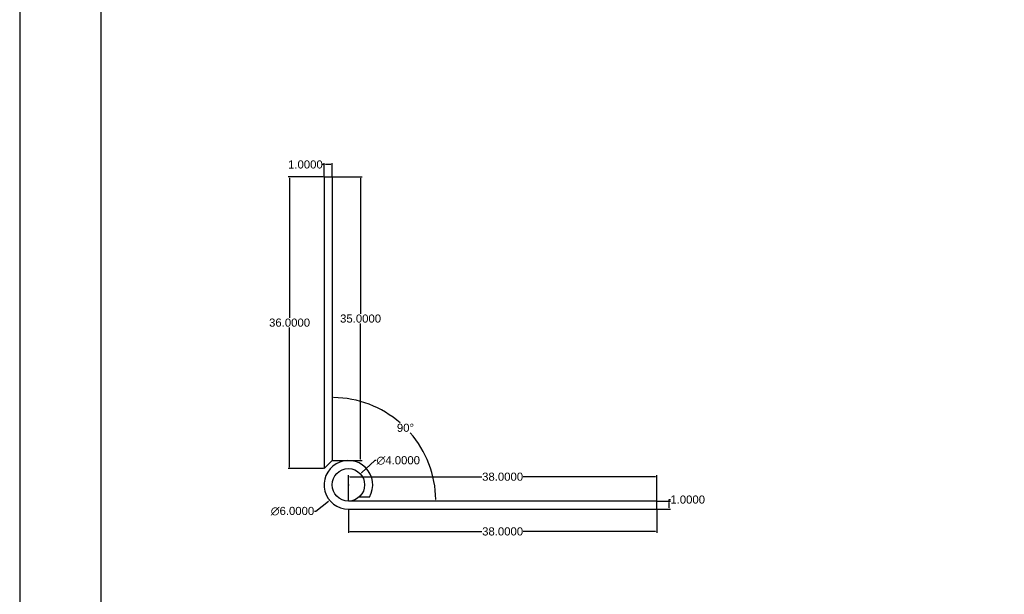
# Model space of a CAD drawing. Header units: inches. Extents: x 0 to 210, y 0 to 297.
# Tile 2 of 3: x 0 to 121, y 148 to 219. Entities that reach past the tile are written whole.
import ezdxf

# ---------------------------------------------------------------- set-up
doc = ezdxf.new("R2010")
doc.units = ezdxf.units.IN
doc.header["$MEASUREMENT"] = 0
doc.styles.get("Standard").update_dxf_attribs({"font": 'arial.ttf'})
doc.dimstyles.get("Standard").update_dxf_attribs({"dimtxt": 0.18, "dimasz": 0.18, "dimexe": 0.18, "dimexo": 0.0625, "dimgap": 0.09, "dimtad": 0, "dimtih": 1, "dimtoh": 1, "dimdec": 4, "dimzin": 0, "dimdsep": 46, "dimtxsty": 'Standard', "dimcen": 0.09, "dimclrd": 123, "dimclre": 256, "dimadec": 0, "dimazin": 0, "dimtfac": 1, "dimtdec": 4, "dimtofl": 0, "dimtmove": 0, "dimatfit": 3, "dimfxl": 1, "dimtolj": 1, "dimtzin": 0, "dimarcsym": 0})

# ---------------------------------------------------------------- blocks, each defined once
blk = doc.blocks.new('*D2')
at = {"lineweight": -2, "transparency": 16777216}
for p, q in [((40.5, 158.94), (40.5, 156.07)), ((78.5, 158.94), (78.5, 156.07))]:
    blk.add_line(p, q, dxfattribs=at)
at = {"color": 123, "lineweight": -2, "transparency": 16777216}
for p, q in [((40.68, 156.25), (56.95, 156.25)), ((78.32, 156.25), (62.05, 156.25))]:
    blk.add_line(p, q, dxfattribs=at)
at = {"color": 123, "transparency": 16777216}
for points in [[(40.68, 156.28), (40.68, 156.22), (40.5, 156.25)], [(78.32, 156.28), (78.32, 156.22), (78.5, 156.25)]]:
    blk.add_solid(points, dxfattribs=at)
at = {"layer": 'Defpoints', "color": 0, "transparency": 16777216}
for p in [(40.5, 159), (78.5, 159), (40.5, 156.25)]:
    blk.add_point(p, dxfattribs=at)
at = {"color": 0, "transparency": 16777216, "insert": (59.5, 156.25), "char_height": 1, "attachment_point": 5}
blk.add_mtext('\\A1;38.0000', dxfattribs=at)
blk = doc.blocks.new('*D3')
at = {"color": 123, "lineweight": -2, "transparency": 16777216}
for p, q in [((80, 160), (80, 160.18)), ((80, 160.18), (80.18, 160.18)), ((80, 159.18), (80, 159.82))]:
    blk.add_line(p, q, dxfattribs=at)
at = {"lineweight": -2, "transparency": 16777216}
for p, q in [((78.56, 160), (80.18, 160)), ((78.56, 159), (80.18, 159))]:
    blk.add_line(p, q, dxfattribs=at)
at = {"color": 123, "transparency": 16777216}
for points in [[(79.97, 159.82), (80.03, 159.82), (80, 160)], [(79.97, 159.18), (80.03, 159.18), (80, 159)]]:
    blk.add_solid(points, dxfattribs=at)
at = {"layer": 'Defpoints', "color": 0, "transparency": 16777216}
for p in [(78.5, 160), (78.5, 159), (80, 160)]:
    blk.add_point(p, dxfattribs=at)
at = {"color": 0, "transparency": 16777216, "insert": (82.3, 160.18), "char_height": 1, "attachment_point": 5}
blk.add_mtext('\\A1;1.0000', dxfattribs=at)
blk = doc.blocks.new('*D4')
at = {"lineweight": -2, "transparency": 16777216}
for p, q in [((40.5, 160.06), (40.5, 163.18)), ((78.5, 160.06), (78.5, 163.18))]:
    blk.add_line(p, q, dxfattribs=at)
at = {"color": 123, "lineweight": -2, "transparency": 16777216}
for p, q in [((40.68, 163), (56.95, 163)), ((78.32, 163), (62.05, 163))]:
    blk.add_line(p, q, dxfattribs=at)
at = {"color": 123, "transparency": 16777216}
for points in [[(40.68, 163.03), (40.68, 162.97), (40.5, 163)], [(78.32, 163.03), (78.32, 162.97), (78.5, 163)]]:
    blk.add_solid(points, dxfattribs=at)
at = {"layer": 'Defpoints', "color": 0, "transparency": 16777216}
for p in [(40.5, 163), (40.5, 160), (78.5, 160)]:
    blk.add_point(p, dxfattribs=at)
at = {"color": 0, "transparency": 16777216, "insert": (59.5, 163), "char_height": 1, "attachment_point": 5}
blk.add_mtext('\\A1;38.0000', dxfattribs=at)
blk = doc.blocks.new('*D5')
at = {"lineweight": -2, "transparency": 16777216}
for p, q in [((37.44, 200), (33.07, 200)), ((37.44, 164), (33.07, 164))]:
    blk.add_line(p, q, dxfattribs=at)
at = {"color": 123, "lineweight": -2, "transparency": 16777216}
for p, q in [((33.25, 199.82), (33.25, 182.6)), ((33.25, 164.18), (33.25, 181.4))]:
    blk.add_line(p, q, dxfattribs=at)
at = {"color": 123, "transparency": 16777216}
for points in [[(33.22, 199.82), (33.28, 199.82), (33.25, 200)], [(33.22, 164.18), (33.28, 164.18), (33.25, 164)]]:
    blk.add_solid(points, dxfattribs=at)
at = {"layer": 'Defpoints', "color": 0, "transparency": 16777216}
for p in [(33.25, 200), (37.5, 200), (37.5, 164)]:
    blk.add_point(p, dxfattribs=at)
at = {"color": 0, "transparency": 16777216, "insert": (33.25, 182), "char_height": 1, "attachment_point": 5}
blk.add_mtext('\\A1;36.0000', dxfattribs=at)
blk = doc.blocks.new('*D6')
at = {"lineweight": -2, "transparency": 16777216}
for p, q in [((38.56, 200), (42.18, 200)), ((38.56, 165), (42.18, 165))]:
    blk.add_line(p, q, dxfattribs=at)
at = {"color": 123, "lineweight": -2, "transparency": 16777216}
for p, q in [((42, 199.82), (42, 183.1)), ((42, 165.18), (42, 181.9))]:
    blk.add_line(p, q, dxfattribs=at)
at = {"color": 123, "transparency": 16777216}
for points in [[(41.97, 199.82), (42.03, 199.82), (42, 200)], [(41.97, 165.18), (42.03, 165.18), (42, 165)]]:
    blk.add_solid(points, dxfattribs=at)
at = {"layer": 'Defpoints', "color": 0, "transparency": 16777216}
for p in [(38.5, 200), (42, 200), (38.5, 165)]:
    blk.add_point(p, dxfattribs=at)
at = {"color": 0, "transparency": 16777216, "insert": (42, 182.5), "char_height": 1, "attachment_point": 5}
blk.add_mtext('\\A1;35.0000', dxfattribs=at)
blk = doc.blocks.new('*D7')
at = {"color": 123, "lineweight": -2, "transparency": 16777216}
for p, q in [((37.5, 201.5), (37.32, 201.5)), ((38.32, 201.5), (37.68, 201.5))]:
    blk.add_line(p, q, dxfattribs=at)
at = {"lineweight": -2, "transparency": 16777216}
for p, q in [((37.5, 200.06), (37.5, 201.68)), ((38.5, 200.06), (38.5, 201.68))]:
    blk.add_line(p, q, dxfattribs=at)
at = {"color": 123, "transparency": 16777216}
for points in [[(37.68, 201.53), (37.68, 201.47), (37.5, 201.5)], [(38.32, 201.53), (38.32, 201.47), (38.5, 201.5)]]:
    blk.add_solid(points, dxfattribs=at)
at = {"layer": 'Defpoints', "color": 0, "transparency": 16777216}
for p in [(37.5, 201.5), (37.5, 200), (38.5, 200)]:
    blk.add_point(p, dxfattribs=at)
at = {"color": 0, "transparency": 16777216, "insert": (35.2, 201.5), "char_height": 1, "attachment_point": 5}
blk.add_mtext('\\A1;1.0000', dxfattribs=at)
blk = doc.blocks.new('*D8')
at = {"color": 123, "lineweight": -2, "transparency": 16777216}
for start, end in [(48.9501, 89.1924), (0.8076, 41.3056)]:
    blk.add_arc((38.5, 160), 12.77, start, end, dxfattribs=at)
at = {"color": 123, "transparency": 16777216}
for points in [[(38.68, 172.74), (38.68, 172.8), (38.5, 172.77)], [(51.3, 160.18), (51.24, 160.18), (51.27, 160)]]:
    blk.add_solid(points, dxfattribs=at)
at = {"layer": 'Defpoints', "color": 0, "transparency": 16777216}
for p in [(38.5, 200), (49.56, 166.38), (38.5, 165), (42.74, 160), (78.5, 160)]:
    blk.add_point(p, dxfattribs=at)
at = {"color": 0, "transparency": 16777216, "insert": (47.53, 169.03), "char_height": 1, "attachment_point": 5}
blk.add_mtext('\\A1;90°', dxfattribs=at)
blk = doc.blocks.new('*D9')
at = {"color": 123, "lineweight": -2, "transparency": 16777216}
for p, q in [((43.75, 165), (42.1, 163.48)), ((43.93, 165), (43.75, 165))]:
    blk.add_line(p, q, dxfattribs=at)
at = {"lineweight": -2, "transparency": 16777216}
for p, q in [((40.41, 162), (40.59, 162)), ((40.5, 161.91), (40.5, 162.09))]:
    blk.add_line(p, q, dxfattribs=at)
at = {"color": 123, "transparency": 16777216}
blk.add_solid([(42.08, 163.5), (42.12, 163.46), (41.97, 163.36)], dxfattribs=at)
at = {"layer": 'Defpoints', "color": 0, "transparency": 16777216}
for p in [(41.97, 163.36), (39.03, 160.64)]:
    blk.add_point(p, dxfattribs=at)
at = {"color": 0, "transparency": 16777216, "insert": (46.64, 165), "char_height": 1, "attachment_point": 5}
blk.add_mtext('\\A1;∅4.0000', dxfattribs=at)
blk = doc.blocks.new('*D10')
at = {"lineweight": -2, "transparency": 16777216}
for p, q in [((40.41, 162), (40.59, 162)), ((40.5, 161.91), (40.5, 162.09))]:
    blk.add_line(p, q, dxfattribs=at)
at = {"color": 123, "lineweight": -2, "transparency": 16777216}
for p, q in [((36.5, 158.75), (38.03, 159.99)), ((36.32, 158.75), (36.5, 158.75))]:
    blk.add_line(p, q, dxfattribs=at)
at = {"color": 123, "transparency": 16777216}
blk.add_solid([(38.01, 160.02), (38.05, 159.97), (38.17, 160.11)], dxfattribs=at)
at = {"layer": 'Defpoints', "color": 0, "transparency": 16777216}
for p in [(42.83, 163.89), (38.17, 160.11)]:
    blk.add_point(p, dxfattribs=at)
at = {"color": 0, "transparency": 16777216, "insert": (33.61, 158.75), "char_height": 1, "attachment_point": 5}
blk.add_mtext('\\A1;∅6.0000', dxfattribs=at)

msp = doc.modelspace()

# ---------------------------------------------------------------- linework, layer by layer
for p, q in [((40.41, 162), (40.59, 162)), ((40.41, 162), (40.59, 162)), ((40.5, 161.91), (40.5, 162.09)), ((40.5, 161.91), (40.5, 162.09))]:
    msp.add_line(p, q)
for points in [[(0, 0), (210, 0), (210, 297), (0, 297), (0, 0)], [(10, 10), (200, 10), (200, 287), (10, 287), (10, 10)], [(37.5, 200), (37.5, 164)], [(37.5, 200), (38.5, 200), (38.5, 165)], [(38.5, 165), (37.5, 164)], [(43.09808, 160.5), (41.82288, 160.5)], [(40.5, 159), (78.5, 159), (78.5, 160), (42.73607, 160)], [(42.73607, 160), (40.5, 160)]]:
    msp.add_lwpolyline(points)
msp.add_circle((40.5, 162), 2)
msp.add_arc((40.5, 162), 3, 330, 270)

# ---------------------------------------------------------------- dimensions: what is measured, and where the dimension line sits
for base, p1, p2, picture, middle in [((37.5, 201.5), (38.5, 200), (37.5, 200), '*D7', (35.20306, 201.5)), ((40.5, 163), (78.5, 160), (40.5, 160), '*D4', (59.5, 163))]:
    dim = msp.add_linear_dim(base=base, p1=p1, p2=p2, dimstyle='Standard', override={"dimtxt": 1})
    dim.commit()
    dim.dimension.update_dxf_attribs({"geometry": picture, "text_midpoint": middle})
for base, p1, p2, picture, middle in [((33.25, 200), (37.5, 164), (37.5, 200), '*D5', (33.25, 182)), ((42, 200), (38.5, 165), (38.5, 200), '*D6', (42, 182.5)), ((80, 160), (78.5, 159), (78.5, 160), '*D3', (82.29694, 160.18))]:
    dim = msp.add_linear_dim(base=base, p1=p1, p2=p2, angle=90, dimstyle='Standard', override={"dimtxt": 1})
    dim.commit()
    dim.dimension.update_dxf_attribs({"geometry": picture, "text_midpoint": middle})
dim = msp.add_angular_dim_2l(base=(49.55879, 166.3848), line1=((38.5, 200), (38.5, 165)), line2=((78.5, 160), (42.73607, 160)), dimstyle='Standard', override={"dimtxt": 1})
dim.commit()
dim.dimension.update_dxf_attribs({"geometry": '*D8', "text_midpoint": (47.52947, 169.02947)})
for p1, p2, picture, middle in [((39.03039, 160.64344), (41.96961, 163.35656), '*D9', (46.63801, 165)), ((42.82834, 163.89178), (38.17166, 160.10822), '*D10', (33.61199, 158.75))]:
    dim = msp.add_diameter_dim_2p(p1=p1, p2=p2, dimstyle='Standard', override={"dimtxt": 1})
    dim.commit()
    dim.dimension.update_dxf_attribs({"geometry": picture, "text_midpoint": middle, "dimtype": 163})
dim = msp.add_linear_dim(base=(40.5, 156.25), p1=(78.5, 159), p2=(40.5, 159), dimstyle='Standard', override={"dimtxt": 1})
dim.commit()
dim.dimension.update_dxf_attribs({"geometry": '*D2', "text_midpoint": (59.5, 156.25), "dimtype": 160})

doc.saveas('drawing.dxf')
